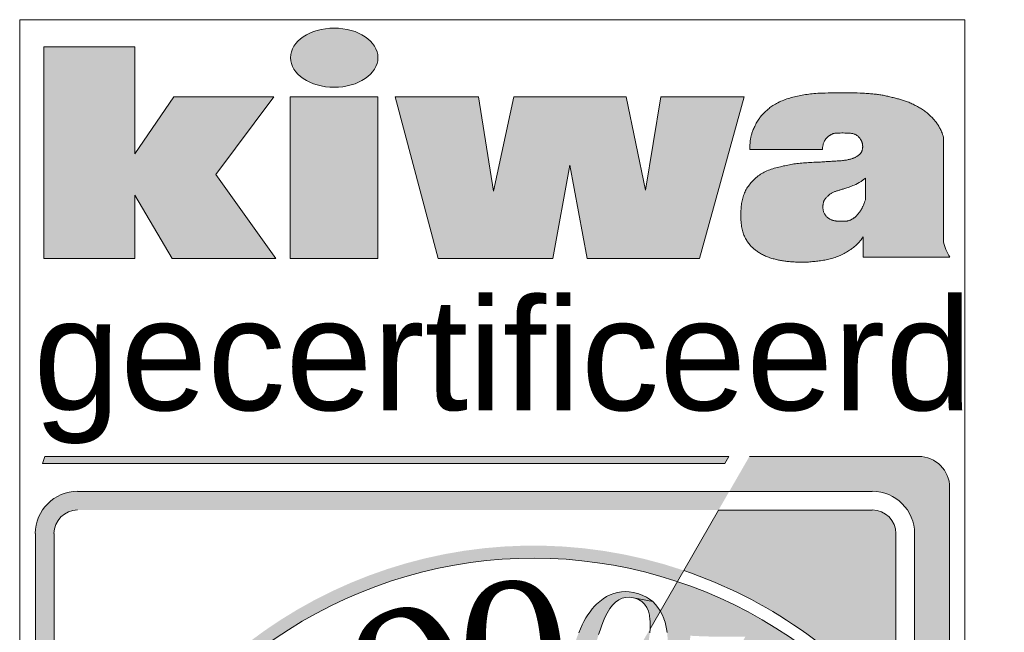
# Model space of a CAD drawing. Header units: millimetres. Extents: x -13501 to 278776, y 0 to 252300.
# Tile 107 of 132: x 262064 to 263678, y 87021 to 88025. Entities that reach past the tile are written whole.
import ezdxf
from ezdxf.enums import TextEntityAlignment as Align

# ---------------------------------------------------------------- set-up
doc = ezdxf.new("R2010")
doc.units = ezdxf.units.MM
doc.header["$LTSCALE"] = 100
doc.layers.get('0').update_dxf_attribs({"linetype": 'CONTINUOUS'})
doc.layers.add('Hulplijnen', color=7, linetype='CONTINUOUS', plot=False)
doc.layers.add('SCHERMER_ONDERHOEK', color=7, linetype='CONTINUOUS')
doc.layers.add('WT-tekst', color=7, linetype='CONTINUOUS')
doc.styles.add('B-01', font='GOTHICI.TTF')
doc.styles.add('cg omega', font='GOTHICI.TTF', dxfattribs={"width": 1.32})
doc.styles.add('CG OMEGA BOLD', font='GOTHICBI.TTF', dxfattribs={"width": 1.32})
doc.styles.add('KW', font='dutch.ttf')
doc.styles.add('SANSSERIF', font='sanss___.ttf')

# ---------------------------------------------------------------- blocks, each defined once
blk = doc.blocks.new('iso')
at = {"lineweight": 5}
h = blk.add_hatch(color=256, dxfattribs=at)
h.paths.add_polyline_path([(4.165, 23.666), (2.528, 23.666), (1.889, 22.727), (1.889, 24.481), (0.398, 24.481), (0.398, 21.011), (1.889, 21.011), (1.889, 22.052), (2.498, 21.011), (4.201, 21.011), (3.217, 22.388)])
h.paths.add_polyline_path([(5.873, 23.666), (4.437, 23.666), (4.437, 21.011), (5.873, 21.011)])
edge = h.paths.add_edge_path()
edge.add_ellipse((5.156, 24.305), major_axis=(-0.717, 0), ratio=0.676668, start_angle=0, end_angle=360)
h.paths.add_polyline_path([(7.521, 23.666), (6.157, 23.666), (6.863, 21.011), (8.741, 21.011), (9.019, 22.546), (9.304, 21.011), (11.148, 21.011), (11.88, 23.666), (10.512, 23.666), (10.262, 22.135), (9.944, 23.666), (8.101, 23.666), (7.77, 22.118)])
h.paths.add_polyline_path([(15.147, 22.995), (15.139, 23.023), (15.13, 23.048), (15.122, 23.071), (15.114, 23.091), (15.106, 23.11), (15.098, 23.127), (15.091, 23.143), (15.083, 23.158), (15.075, 23.172), (15.067, 23.185), (15.059, 23.198), (15.051, 23.21), (15.042, 23.222), (15.034, 23.234), (15.025, 23.246), (15.016, 23.257), (15.006, 23.269), (14.996, 23.281), (14.986, 23.293), (14.976, 23.305), (14.965, 23.317), (14.953, 23.329), (14.941, 23.341), (14.929, 23.353), (14.916, 23.365), (14.903, 23.376), (14.89, 23.388), (14.876, 23.399), (14.862, 23.411), (14.847, 23.422), (14.832, 23.433), (14.817, 23.444), (14.801, 23.454), (14.785, 23.465), (14.768, 23.475), (14.752, 23.485), (14.735, 23.495), (14.718, 23.505), (14.7, 23.515), (14.683, 23.524), (14.665, 23.533), (14.647, 23.542), (14.629, 23.551), (14.611, 23.559), (14.593, 23.567), (14.575, 23.575), (14.557, 23.582), (14.54, 23.588), (14.523, 23.594), (14.507, 23.6), (14.49, 23.605), (14.474, 23.61), (14.458, 23.615), (14.442, 23.62), (14.425, 23.624), (14.409, 23.628), (14.392, 23.633), (14.375, 23.637), (14.358, 23.642), (14.34, 23.646), (14.322, 23.651), (14.304, 23.655), (14.286, 23.66), (14.268, 23.664), (14.25, 23.669), (14.232, 23.673), (14.213, 23.677), (14.195, 23.682), (14.176, 23.686), (14.158, 23.689), (14.139, 23.693), (14.12, 23.696), (14.102, 23.698), (14.083, 23.701), (14.064, 23.703), (14.045, 23.705), (14.026, 23.707), (14.007, 23.709), (13.987, 23.711), (13.968, 23.713), (13.948, 23.714), (13.928, 23.716), (13.905, 23.718), (13.88, 23.72), (13.851, 23.722), (13.817, 23.724), (13.779, 23.725), (13.733, 23.727), (13.681, 23.727), (13.624, 23.728), (13.563, 23.729), (13.499, 23.729), (13.435, 23.729), (13.372, 23.728), (13.312, 23.728), (13.256, 23.727), (13.206, 23.726), (13.161, 23.725), (13.121, 23.723), (13.084, 23.721), (13.051, 23.719), (13.021, 23.717), (12.992, 23.714), (12.964, 23.711), (12.937, 23.708), (12.91, 23.704), (12.883, 23.7), (12.856, 23.695), (12.83, 23.691), (12.804, 23.686), (12.778, 23.681), (12.753, 23.676), (12.727, 23.67), (12.702, 23.664), (12.676, 23.658), (12.651, 23.652), (12.626, 23.644), (12.601, 23.637), (12.576, 23.629), (12.551, 23.62), (12.527, 23.611), (12.502, 23.6), (12.478, 23.59), (12.455, 23.579), (12.432, 23.567), (12.41, 23.556), (12.389, 23.544), (12.369, 23.532), (12.35, 23.52), (12.333, 23.509), (12.316, 23.497), (12.301, 23.486), (12.287, 23.474), (12.273, 23.463), (12.26, 23.452), (12.248, 23.441), (12.235, 23.431), (12.224, 23.42), (12.212, 23.409), (12.201, 23.398), (12.19, 23.387), (12.18, 23.375), (12.169, 23.363), (12.158, 23.351), (12.148, 23.338), (12.137, 23.324), (12.127, 23.31), (12.117, 23.295), (12.107, 23.28), (12.097, 23.264), (12.087, 23.247), (12.077, 23.231), (12.068, 23.213), (12.059, 23.196), (12.051, 23.178), (12.043, 23.161), (12.035, 23.144), (12.028, 23.127), (12.021, 23.111), (12.015, 23.096), (12.01, 23.082), (12.005, 23.068), (12.001, 23.055), (11.997, 23.043), (11.994, 23.031), (11.991, 23.019), (11.988, 23.007), (11.985, 22.994), (11.983, 22.981), (11.98, 22.966), (11.978, 22.949), (11.976, 22.929), (11.974, 22.905), (11.973, 22.877), (11.972, 22.843), (11.972, 22.802), (13.16, 22.802), (13.164, 22.832), (13.167, 22.856), (13.173, 22.885), (13.181, 22.912), (13.189, 22.929), (13.2, 22.949), (13.214, 22.97), (13.23, 22.988), (13.246, 23.004), (13.263, 23.018), (13.281, 23.031), (13.3, 23.043), (13.32, 23.054), (13.339, 23.061), (13.358, 23.065), (13.382, 23.068), (13.408, 23.069), (13.428, 23.07), (13.452, 23.07), (13.477, 23.071), (13.503, 23.071), (13.529, 23.07), (13.554, 23.07), (13.579, 23.069), (13.6, 23.068), (13.629, 23.066), (13.656, 23.061), (13.681, 23.055), (13.705, 23.044), (13.726, 23.031), (13.745, 23.017), (13.762, 23.001), (13.776, 22.984), (13.787, 22.966), (13.798, 22.948), (13.807, 22.928), (13.814, 22.909), (13.818, 22.889), (13.82, 22.868), (13.821, 22.847), (13.82, 22.825), (13.816, 22.804), (13.811, 22.783), (13.802, 22.763), (13.792, 22.745), (13.779, 22.728), (13.762, 22.712), (13.74, 22.695), (13.719, 22.681), (13.7, 22.671), (13.682, 22.663), (13.662, 22.655), (13.641, 22.648), (13.618, 22.642), (13.592, 22.635), (13.563, 22.629), (13.532, 22.624), (13.497, 22.619), (13.468, 22.617), (13.448, 22.615), (13.427, 22.614), (13.405, 22.612), (13.383, 22.611), (13.361, 22.61), (13.338, 22.609), (13.316, 22.608), (13.293, 22.606), (13.271, 22.605), (13.248, 22.603), (13.225, 22.602), (13.202, 22.6), (13.178, 22.598), (13.153, 22.597), (13.128, 22.595), (13.101, 22.594), (13.074, 22.592), (13.046, 22.591), (13.018, 22.59), (12.989, 22.588), (12.96, 22.587), (12.932, 22.585), (12.903, 22.583), (12.876, 22.582), (12.848, 22.58), (12.822, 22.577), (12.795, 22.575), (12.769, 22.572), (12.744, 22.569), (12.718, 22.566), (12.693, 22.563), (12.669, 22.559), (12.644, 22.555), (12.619, 22.55), (12.595, 22.545), (12.571, 22.54), (12.546, 22.535), (12.521, 22.53), (12.497, 22.524), (12.472, 22.518), (12.446, 22.512), (12.421, 22.506), (12.396, 22.499), (12.371, 22.492), (12.347, 22.485), (12.322, 22.477), (12.298, 22.469), (12.275, 22.46), (12.252, 22.451), (12.23, 22.441), (12.208, 22.431), (12.187, 22.42), (12.166, 22.408), (12.146, 22.396), (12.127, 22.382), (12.107, 22.368), (12.089, 22.353), (12.071, 22.337), (12.053, 22.321), (12.036, 22.304), (12.02, 22.287), (12.004, 22.27), (11.989, 22.252), (11.974, 22.235), (11.961, 22.218), (11.948, 22.201), (11.935, 22.183), (11.924, 22.165), (11.913, 22.147), (11.902, 22.128), (11.893, 22.109), (11.884, 22.089), (11.876, 22.068), (11.868, 22.047), (11.861, 22.025), (11.855, 22.004), (11.85, 21.981), (11.845, 21.959), (11.84, 21.937), (11.836, 21.914), (11.833, 21.891), (11.83, 21.869), (11.828, 21.845), (11.826, 21.822), (11.824, 21.798), (11.823, 21.773), (11.823, 21.748), (11.823, 21.722), (11.823, 21.695), (11.824, 21.668), (11.825, 21.641), (11.827, 21.614), (11.829, 21.588), (11.832, 21.563), (11.836, 21.539), (11.839, 21.516), (11.844, 21.494), (11.849, 21.473), (11.854, 21.453), (11.861, 21.434), (11.867, 21.415), (11.875, 21.397), (11.882, 21.379), (11.891, 21.361), (11.9, 21.344), (11.909, 21.327), (11.919, 21.311), (11.929, 21.295), (11.939, 21.28), (11.949, 21.265), (11.959, 21.252), (11.969, 21.239), (11.979, 21.228), (11.989, 21.217), (11.999, 21.207), (12.009, 21.197), (12.02, 21.187), (12.031, 21.178), (12.042, 21.169), (12.053, 21.159), (12.065, 21.15), (12.078, 21.141), (12.091, 21.132), (12.104, 21.122), (12.118, 21.113), (12.132, 21.104), (12.147, 21.095), (12.162, 21.087), (12.177, 21.078), (12.193, 21.07), (12.21, 21.062), (12.226, 21.054), (12.243, 21.047), (12.261, 21.039), (12.278, 21.033), (12.296, 21.027), (12.314, 21.021), (12.333, 21.015), (12.351, 21.01), (12.369, 21.006), (12.387, 21.001), (12.405, 20.997), (12.423, 20.993), (12.44, 20.989), (12.457, 20.986), (12.474, 20.983), (12.49, 20.979), (12.507, 20.977), (12.524, 20.974), (12.542, 20.971), (12.56, 20.969), (12.578, 20.967), (12.597, 20.964), (12.617, 20.963), (12.636, 20.961), (12.657, 20.959), (12.677, 20.958), (12.698, 20.957), (12.718, 20.955), (12.739, 20.955), (12.76, 20.954), (12.782, 20.953), (12.803, 20.953), (12.824, 20.953), (12.845, 20.953), (12.867, 20.954), (12.888, 20.954), (12.91, 20.955), (12.932, 20.956), (12.954, 20.958), (12.975, 20.96), (12.997, 20.962), (13.02, 20.964), (13.042, 20.966), (13.064, 20.969), (13.087, 20.972), (13.109, 20.975), (13.132, 20.978), (13.155, 20.981), (13.177, 20.985), (13.2, 20.989), (13.222, 20.993), (13.244, 20.998), (13.265, 21.002), (13.287, 21.008), (13.308, 21.013), (13.329, 21.019), (13.35, 21.025), (13.37, 21.032), (13.391, 21.04), (13.412, 21.048), (13.433, 21.056), (13.453, 21.065), (13.474, 21.074), (13.495, 21.084), (13.515, 21.094), (13.534, 21.104), (13.554, 21.115), (13.572, 21.126), (13.59, 21.137), (13.607, 21.148), (13.624, 21.159), (13.64, 21.171), (13.656, 21.183), (13.671, 21.195), (13.687, 21.208), (13.702, 21.221), (13.717, 21.235), (13.733, 21.25), (13.748, 21.265), (13.764, 21.282), (13.78, 21.301), (13.797, 21.322), (13.814, 21.345), (13.831, 21.371), (13.831, 21.035), (15.251, 21.035), (15.233, 21.063), (15.217, 21.094), (15.201, 21.127), (15.187, 21.161), (15.175, 21.196), (15.164, 21.229), (15.154, 21.26), (15.147, 21.288)])
h.paths.add_polyline_path([(13.445, 22.136), (13.458, 22.139), (13.471, 22.143), (13.485, 22.148), (13.499, 22.152), (13.514, 22.157), (13.529, 22.162), (13.546, 22.167), (13.563, 22.173), (13.581, 22.179), (13.599, 22.185), (13.619, 22.193), (13.639, 22.2), (13.661, 22.209), (13.684, 22.218), (13.708, 22.229), (13.734, 22.243), (13.763, 22.259), (13.794, 22.278), (13.828, 22.301), (13.865, 22.329), (13.865, 21.975), (13.857, 21.953), (13.847, 21.926), (13.836, 21.896), (13.826, 21.873), (13.817, 21.853), (13.806, 21.831), (13.794, 21.808), (13.78, 21.787), (13.765, 21.766), (13.749, 21.746), (13.732, 21.727), (13.715, 21.709), (13.698, 21.692), (13.679, 21.677), (13.658, 21.664), (13.635, 21.651), (13.61, 21.64), (13.584, 21.631), (13.56, 21.627), (13.54, 21.625), (13.519, 21.624), (13.498, 21.623), (13.475, 21.624), (13.454, 21.624), (13.433, 21.625), (13.413, 21.626), (13.392, 21.628), (13.373, 21.63), (13.35, 21.634), (13.322, 21.641), (13.294, 21.653), (13.272, 21.665), (13.255, 21.676), (13.236, 21.692), (13.215, 21.713), (13.201, 21.734), (13.191, 21.753), (13.182, 21.773), (13.176, 21.793), (13.171, 21.815), (13.169, 21.837), (13.169, 21.859), (13.17, 21.88), (13.172, 21.901), (13.175, 21.92), (13.18, 21.942), (13.19, 21.966), (13.202, 21.986), (13.215, 22.001), (13.229, 22.016), (13.245, 22.032), (13.261, 22.048), (13.279, 22.063), (13.297, 22.076), (13.316, 22.088), (13.337, 22.099), (13.358, 22.107), (13.38, 22.115), (13.403, 22.122), (13.425, 22.129)], flags=16)
for points in [[(11.627, 17.769), (0.41, 17.769), (0.374, 17.656), (11.559, 17.656)], [(14.673, 16.504), (14.673, 13.082, -0.03613), (15.247, 12.136), (15.247, 17.259, 0.414214), (14.737, 17.769), (11.964, 17.769), (11.634, 17.197), (13.979, 17.197, -0.414214)], [(0.95, 17.197, 0.414214), (0.257, 16.504), (0.257, 3.462, 0.414214), (0.95, 2.769), (3.314, 2.769), (3.374, 2.872, -0.009813), (3.151, 3.075), (0.95, 3.075, -0.414214), (0.563, 3.462), (0.563, 16.504, -0.414214), (0.95, 16.891), (11.458, 16.891), (11.634, 17.197)], [(11.458, 16.891), (10.886, 15.901, -0.140923), (14.367, 13.483), (14.367, 16.504, 0.414214), (13.979, 16.891)], [(3.374, 2.872), (3.478, 3.052, -0.816427), (10.782, 15.72), (10.886, 15.901, 0.820962)], [(10.088, 13.79), (10.109, 13.864), (10.132, 13.942), (10.154, 14.025), (10.177, 14.112), (10.2, 14.205), (10.223, 14.303), (10.245, 14.395), (10.265, 14.487), (10.283, 14.575), (10.299, 14.658), (10.312, 14.737), (10.322, 14.81), (10.33, 14.879), (10.335, 14.943), (10.335, 14.944), (9.374, 13.277), (9.376, 13.274), (9.424, 13.237), (9.481, 13.209), (9.535, 13.192), (9.603, 13.183), (9.666, 13.184), (9.725, 13.197), (9.781, 13.223), (9.832, 13.26), (9.88, 13.309), (9.911, 13.351), (9.929, 13.381), (9.948, 13.415), (9.967, 13.454), (9.986, 13.497), (10.006, 13.546), (10.025, 13.6), (10.046, 13.658), (10.067, 13.722)]]:
    blk.add_hatch(color=256, dxfattribs=at).paths.add_polyline_path(points)
h = blk.add_hatch(color=256, dxfattribs=at)
h.paths.add_polyline_path([(10.782, 15.72), (10.503, 15.236), (10.533, 15.18), (10.571, 15.092), (10.602, 14.969), (10.619, 14.855), (10.625, 14.726), (10.62, 14.582), (10.607, 14.471), (10.596, 14.395), (10.582, 14.315), (10.562, 14.223), (10.538, 14.123), (10.517, 14.043), (10.494, 13.965), (10.47, 13.891), (10.434, 13.788), (10.392, 13.687), (10.364, 13.626), (10.335, 13.569), (10.291, 13.489), (10.224, 13.389), (10.155, 13.308), (10.072, 13.228), (9.962, 13.154), (9.841, 13.105), (9.715, 13.084), (9.585, 13.089), (9.505, 13.106), (9.403, 13.133), (9.318, 13.175), (9.071, 12.753, -0.097995), (10.589, 12.196), (13.651, 13.966, 0.114133)])
h.paths.add_polyline_path([(10.866, 13.075), (10.817, 12.989), (10.783, 12.915), (10.762, 12.853), (10.754, 12.804), (10.757, 12.774), (10.777, 12.735), (10.814, 12.693), (10.869, 12.647), (10.942, 12.598), (10.976, 12.577), (11.036, 12.541), (10.999, 12.478), (9.998, 13.073), (10.035, 13.136), (10.072, 13.114), (10.156, 13.067), (10.229, 13.032), (10.293, 13.009), (10.345, 12.998), (10.387, 12.999), (10.427, 13.015), (10.47, 13.049), (10.516, 13.1), (10.565, 13.166), (10.604, 13.23), (11.366, 14.513), (11.409, 14.591), (11.428, 14.641), (11.429, 14.645), (11.401, 14.698), (11.336, 14.722), (11.272, 14.734), (11.238, 14.739), (10.991, 14.752), (10.994, 14.831), (11.057, 14.827), (11.123, 14.824), (11.191, 14.822), (11.262, 14.819), (11.335, 14.817), (11.4, 14.817), (11.463, 14.815), (11.529, 14.814), (11.596, 14.814), (11.666, 14.814), (11.737, 14.814), (11.81, 14.814), (11.898, 14.814)], flags=16)
h = blk.add_hatch(color=256, dxfattribs=at)
h.paths.add_polyline_path([(10.465, 15.295), (10.424, 15.344), (10.378, 15.389), (10.061, 15.451), (10.083, 15.445), (10.146, 15.422), (10.2, 15.389), (10.244, 15.347), (10.281, 15.296), (10.307, 15.236), (10.326, 15.167), (10.328, 15.153), (10.333, 15.108), (10.337, 15.058), (10.337, 15.003), (10.335, 14.944), (10.503, 15.236), (10.501, 15.24)])
h.paths.add_polyline_path([(10.152, 15.516), (10.083, 15.535), (10.061, 15.54), (9.994, 15.55), (9.928, 15.554), (9.864, 15.551), (9.801, 15.541), (9.74, 15.525), (9.68, 15.502), (9.622, 15.473), (9.566, 15.437), (9.511, 15.394), (9.457, 15.346), (9.426, 15.314), (9.388, 15.271), (9.352, 15.224), (9.317, 15.174), (9.283, 15.122), (9.251, 15.065), (9.221, 15.007), (9.192, 14.945), (9.165, 14.88), (9.139, 14.811), (9.115, 14.74), (9.092, 14.666), (9.07, 14.588), (9.05, 14.507), (9.047, 14.492), (9.029, 14.408), (9.014, 14.327), (9.001, 14.248), (8.99, 14.172), (8.982, 14.098), (8.977, 14.027), (8.974, 13.958), (8.974, 13.892), (8.977, 13.828), (8.982, 13.767), (8.989, 13.708), (8.999, 13.651), (9.011, 13.597), (9.027, 13.546), (9.033, 13.525), (9.059, 13.46), (9.09, 13.4), (9.126, 13.346), (9.165, 13.296), (9.21, 13.252), (9.345, 13.227), (9.374, 13.277), (9.336, 13.32), (9.304, 13.374), (9.281, 13.439), (9.266, 13.511), (9.264, 13.528), (9.26, 13.572), (9.258, 13.619), (9.259, 13.671), (9.261, 13.727), (9.266, 13.788), (9.272, 13.853), (9.282, 13.922), (9.292, 13.996), (9.305, 14.073), (9.321, 14.155), (9.338, 14.242), (9.357, 14.333), (9.379, 14.428), (9.381, 14.437), (9.403, 14.529), (9.425, 14.616), (9.447, 14.7), (9.47, 14.778), (9.492, 14.852), (9.515, 14.921), (9.538, 14.986), (9.561, 15.046), (9.584, 15.101), (9.607, 15.152), (9.631, 15.198), (9.654, 15.24), (9.678, 15.277), (9.72, 15.333), (9.769, 15.381), (9.821, 15.419), (9.876, 15.445), (9.934, 15.458), (9.996, 15.461), (10.061, 15.451), (10.378, 15.389), (10.328, 15.429), (10.274, 15.463), (10.215, 15.492)])
h.paths.add_polyline_path([(9.345, 13.227), (9.21, 13.252), (9.26, 13.212), (9.314, 13.178), (9.316, 13.177)])
for p, q in [((15.147, 21.288), (15.147, 22.995)), ((11.972, 22.802), (13.16, 22.802)), ((13.865, 21.975), (13.865, 22.329)), ((13.831, 21.371), (13.831, 21.035)), ((13.831, 21.035), (15.251, 21.035)), ((14.737, 17.769), (11.964, 17.769)), ((0.95, 17.197), (13.979, 17.197)), ((15.247, 2.704), (15.247, 17.259)), ((11.458, 16.891), (10.886, 15.901)), ((11.458, 16.891), (13.979, 16.891)), ((0.257, 3.462), (0.257, 16.504)), ((0.563, 3.462), (0.563, 16.504)), ((14.367, 16.504), (14.367, 13.483)), ((14.673, 16.504), (14.673, 13.082)), ((10.335, 14.943), (10.886, 15.901))]:
    blk.add_line(p, q, dxfattribs=at)
for points in [[(0.398, 24.481), (1.889, 24.481), (1.889, 22.727), (2.528, 23.666), (4.165, 23.666), (3.217, 22.388), (4.201, 21.011), (2.498, 21.011), (1.889, 22.052), (1.889, 21.011), (0.398, 21.011)], [(4.437, 23.666), (5.873, 23.666), (5.873, 21.011), (4.437, 21.011)], [(6.157, 23.666), (7.521, 23.666), (7.77, 22.118), (8.101, 23.666), (9.944, 23.666), (10.262, 22.135), (10.512, 23.666), (11.88, 23.666), (11.148, 21.011), (9.304, 21.011), (9.019, 22.546), (8.741, 21.011), (6.863, 21.011)], [(0.41, 17.769), (11.627, 17.769), (11.559, 17.656), (0.374, 17.656)]]:
    blk.add_lwpolyline(points, close=True, dxfattribs=at)
for points in [[(15.147, 22.995), (15.139, 23.023), (15.13, 23.048), (15.122, 23.071), (15.114, 23.091), (15.106, 23.11), (15.098, 23.127), (15.091, 23.143), (15.083, 23.158), (15.075, 23.172), (15.067, 23.185), (15.059, 23.198), (15.051, 23.21), (15.042, 23.222), (15.034, 23.234), (15.025, 23.246), (15.016, 23.257), (15.006, 23.269), (14.996, 23.281), (14.986, 23.293), (14.976, 23.305), (14.965, 23.317), (14.953, 23.329), (14.941, 23.341), (14.929, 23.353), (14.916, 23.365), (14.903, 23.376), (14.89, 23.388), (14.876, 23.399), (14.862, 23.411), (14.847, 23.422), (14.832, 23.433), (14.817, 23.444), (14.801, 23.454), (14.785, 23.465), (14.768, 23.475), (14.752, 23.485), (14.735, 23.495), (14.718, 23.505), (14.7, 23.515), (14.683, 23.524), (14.665, 23.533), (14.647, 23.542), (14.629, 23.551), (14.611, 23.559), (14.593, 23.567), (14.575, 23.575), (14.557, 23.582), (14.54, 23.588), (14.523, 23.594), (14.507, 23.6), (14.49, 23.605), (14.474, 23.61), (14.458, 23.615), (14.442, 23.62), (14.425, 23.624), (14.409, 23.628), (14.392, 23.633), (14.375, 23.637), (14.358, 23.642), (14.34, 23.646), (14.322, 23.651), (14.304, 23.655), (14.286, 23.66), (14.268, 23.664), (14.25, 23.669), (14.232, 23.673), (14.213, 23.677), (14.195, 23.682), (14.176, 23.686), (14.158, 23.689), (14.139, 23.693), (14.12, 23.696), (14.102, 23.698), (14.083, 23.701), (14.064, 23.703), (14.045, 23.705), (14.026, 23.707), (14.007, 23.709), (13.987, 23.711), (13.968, 23.713), (13.948, 23.714), (13.928, 23.716), (13.905, 23.718), (13.88, 23.72), (13.851, 23.722), (13.817, 23.724), (13.779, 23.725), (13.733, 23.727), (13.681, 23.727), (13.624, 23.728), (13.563, 23.729), (13.499, 23.729), (13.435, 23.729), (13.372, 23.728), (13.312, 23.728), (13.256, 23.727), (13.206, 23.726), (13.161, 23.725), (13.121, 23.723), (13.084, 23.721), (13.051, 23.719), (13.021, 23.717), (12.992, 23.714), (12.964, 23.711), (12.937, 23.708), (12.91, 23.704), (12.883, 23.7), (12.856, 23.695), (12.83, 23.691), (12.804, 23.686), (12.778, 23.681), (12.753, 23.676), (12.727, 23.67), (12.702, 23.664), (12.676, 23.658), (12.651, 23.652), (12.626, 23.644), (12.601, 23.637), (12.576, 23.629), (12.551, 23.62), (12.527, 23.611), (12.502, 23.6), (12.478, 23.59), (12.455, 23.579), (12.432, 23.567), (12.41, 23.556), (12.389, 23.544), (12.369, 23.532), (12.35, 23.52), (12.333, 23.509), (12.316, 23.497), (12.301, 23.486), (12.287, 23.474), (12.273, 23.463), (12.26, 23.452), (12.248, 23.441), (12.235, 23.431), (12.224, 23.42), (12.212, 23.409), (12.201, 23.398), (12.19, 23.387), (12.18, 23.375), (12.169, 23.363), (12.158, 23.351), (12.148, 23.338), (12.137, 23.324), (12.127, 23.31), (12.117, 23.295), (12.107, 23.28), (12.097, 23.264), (12.087, 23.247), (12.077, 23.231), (12.068, 23.213), (12.059, 23.196), (12.051, 23.178), (12.043, 23.161), (12.035, 23.144), (12.028, 23.127), (12.021, 23.111), (12.015, 23.096), (12.01, 23.082), (12.005, 23.068), (12.001, 23.055), (11.997, 23.043), (11.994, 23.031), (11.991, 23.019), (11.988, 23.007), (11.985, 22.994), (11.983, 22.981), (11.98, 22.966), (11.978, 22.949), (11.976, 22.929), (11.974, 22.905), (11.973, 22.877), (11.972, 22.843), (11.972, 22.802)], [(13.16, 22.802), (13.164, 22.832), (13.167, 22.856), (13.171, 22.876), (13.175, 22.893), (13.179, 22.906), (13.183, 22.917), (13.187, 22.926), (13.191, 22.934), (13.196, 22.942), (13.2, 22.949), (13.205, 22.956), (13.21, 22.963), (13.214, 22.97), (13.219, 22.976), (13.225, 22.982), (13.23, 22.988), (13.235, 22.993), (13.24, 22.999), (13.246, 23.004), (13.251, 23.009), (13.257, 23.014), (13.263, 23.018), (13.269, 23.023), (13.275, 23.027), (13.281, 23.031), (13.287, 23.035), (13.294, 23.039), (13.3, 23.043), (13.307, 23.047), (13.313, 23.05), (13.319, 23.053), (13.326, 23.056), (13.332, 23.058), (13.338, 23.061), (13.345, 23.063), (13.354, 23.064), (13.364, 23.066), (13.376, 23.067), (13.39, 23.068), (13.408, 23.069), (13.428, 23.07), (13.452, 23.07), (13.477, 23.071), (13.503, 23.071), (13.529, 23.07), (13.554, 23.07), (13.579, 23.069), (13.6, 23.068), (13.62, 23.066), (13.636, 23.064), (13.65, 23.062), (13.662, 23.06), (13.672, 23.057), (13.682, 23.054), (13.69, 23.051), (13.698, 23.047), (13.705, 23.044), (13.712, 23.04), (13.719, 23.035), (13.726, 23.031), (13.732, 23.027), (13.739, 23.022), (13.744, 23.017), (13.75, 23.013), (13.755, 23.008), (13.759, 23.003), (13.764, 22.998), (13.768, 22.993), (13.772, 22.988), (13.776, 22.983), (13.78, 22.978), (13.783, 22.972), (13.787, 22.966), (13.791, 22.96), (13.794, 22.954), (13.798, 22.948), (13.801, 22.942), (13.804, 22.935), (13.807, 22.929), (13.809, 22.922), (13.812, 22.916), (13.813, 22.909), (13.815, 22.902), (13.817, 22.896), (13.818, 22.889), (13.819, 22.882), (13.819, 22.875), (13.82, 22.868), (13.82, 22.861), (13.821, 22.854), (13.821, 22.847), (13.821, 22.84), (13.82, 22.833), (13.82, 22.825), (13.819, 22.818), (13.818, 22.811), (13.816, 22.804), (13.814, 22.797), (13.813, 22.79), (13.81, 22.783), (13.808, 22.776), (13.805, 22.77), (13.802, 22.763), (13.799, 22.757), (13.795, 22.751), (13.792, 22.745), (13.788, 22.74), (13.783, 22.734), (13.779, 22.728), (13.773, 22.723), (13.768, 22.717), (13.761, 22.712), (13.755, 22.706), (13.747, 22.7), (13.74, 22.695), (13.731, 22.689), (13.723, 22.684), (13.714, 22.679), (13.705, 22.674), (13.696, 22.669), (13.686, 22.665), (13.677, 22.661), (13.667, 22.657), (13.657, 22.653), (13.646, 22.65), (13.635, 22.647), (13.624, 22.643), (13.611, 22.64), (13.599, 22.637), (13.585, 22.634), (13.571, 22.631), (13.556, 22.628), (13.54, 22.625), (13.524, 22.623), (13.506, 22.62), (13.488, 22.618), (13.468, 22.617), (13.448, 22.615), (13.427, 22.614), (13.405, 22.612), (13.383, 22.611), (13.361, 22.61), (13.338, 22.609), (13.316, 22.608), (13.293, 22.606), (13.271, 22.605), (13.248, 22.603), (13.225, 22.602), (13.202, 22.6), (13.178, 22.598), (13.153, 22.597), (13.128, 22.595), (13.101, 22.594), (13.074, 22.592), (13.046, 22.591), (13.018, 22.59), (12.989, 22.588), (12.96, 22.587), (12.932, 22.585), (12.903, 22.583), (12.876, 22.582), (12.848, 22.58), (12.822, 22.577), (12.795, 22.575), (12.769, 22.572), (12.744, 22.569), (12.718, 22.566), (12.693, 22.563), (12.669, 22.559), (12.644, 22.555), (12.619, 22.55), (12.595, 22.545), (12.571, 22.54), (12.546, 22.535), (12.521, 22.53), (12.497, 22.524), (12.472, 22.518), (12.446, 22.512), (12.421, 22.506), (12.396, 22.499), (12.371, 22.492), (12.347, 22.485), (12.322, 22.477), (12.298, 22.469), (12.275, 22.46), (12.252, 22.451), (12.23, 22.441), (12.208, 22.431), (12.187, 22.42), (12.166, 22.408), (12.146, 22.396), (12.127, 22.382), (12.107, 22.368), (12.089, 22.353), (12.071, 22.337), (12.053, 22.321), (12.036, 22.304), (12.02, 22.287), (12.004, 22.27), (11.989, 22.252), (11.974, 22.235), (11.961, 22.218), (11.948, 22.201), (11.935, 22.183), (11.924, 22.165), (11.913, 22.147), (11.902, 22.128), (11.893, 22.109), (11.884, 22.089), (11.876, 22.068), (11.868, 22.047), (11.861, 22.025), (11.855, 22.004), (11.85, 21.981), (11.845, 21.959), (11.84, 21.937), (11.836, 21.914), (11.833, 21.891), (11.83, 21.869), (11.828, 21.845), (11.826, 21.822), (11.824, 21.798), (11.823, 21.773), (11.823, 21.748), (11.823, 21.722), (11.823, 21.695), (11.824, 21.668), (11.825, 21.641), (11.827, 21.614), (11.829, 21.588), (11.832, 21.563), (11.836, 21.539), (11.839, 21.516), (11.844, 21.494), (11.849, 21.473), (11.854, 21.453), (11.861, 21.434), (11.867, 21.415), (11.875, 21.397), (11.882, 21.379), (11.891, 21.361), (11.9, 21.344), (11.909, 21.327), (11.919, 21.311), (11.929, 21.295), (11.939, 21.28), (11.949, 21.265), (11.959, 21.252), (11.969, 21.239), (11.979, 21.228), (11.989, 21.217), (11.999, 21.207), (12.009, 21.197), (12.02, 21.187), (12.031, 21.178), (12.042, 21.169), (12.053, 21.159), (12.065, 21.15), (12.078, 21.141), (12.091, 21.132), (12.104, 21.122), (12.118, 21.113), (12.132, 21.104), (12.147, 21.095), (12.162, 21.087), (12.177, 21.078), (12.193, 21.07), (12.21, 21.062), (12.226, 21.054), (12.243, 21.047), (12.261, 21.039), (12.278, 21.033), (12.296, 21.027), (12.314, 21.021), (12.333, 21.015), (12.351, 21.01), (12.369, 21.006), (12.387, 21.001), (12.405, 20.997), (12.423, 20.993), (12.44, 20.989), (12.457, 20.986), (12.474, 20.983), (12.49, 20.979), (12.507, 20.977), (12.524, 20.974), (12.542, 20.971), (12.56, 20.969), (12.578, 20.967), (12.597, 20.964), (12.617, 20.963), (12.636, 20.961), (12.657, 20.959), (12.677, 20.958), (12.698, 20.957), (12.718, 20.955), (12.739, 20.955), (12.76, 20.954), (12.782, 20.953), (12.803, 20.953), (12.824, 20.953), (12.845, 20.953), (12.867, 20.954), (12.888, 20.954), (12.91, 20.955), (12.932, 20.956), (12.954, 20.958), (12.975, 20.96), (12.997, 20.962), (13.02, 20.964), (13.042, 20.966), (13.064, 20.969), (13.087, 20.972), (13.109, 20.975), (13.132, 20.978), (13.155, 20.981), (13.177, 20.985), (13.2, 20.989), (13.222, 20.993), (13.244, 20.998), (13.265, 21.002), (13.287, 21.008), (13.308, 21.013), (13.329, 21.019), (13.35, 21.025), (13.37, 21.032), (13.391, 21.04), (13.412, 21.048), (13.433, 21.056), (13.453, 21.065), (13.474, 21.074), (13.495, 21.084), (13.515, 21.094), (13.534, 21.104), (13.554, 21.115), (13.572, 21.126), (13.59, 21.137), (13.607, 21.148), (13.624, 21.159), (13.64, 21.171), (13.656, 21.183), (13.671, 21.195), (13.687, 21.208), (13.702, 21.221), (13.717, 21.235), (13.733, 21.25), (13.748, 21.265), (13.764, 21.282), (13.78, 21.301), (13.797, 21.322), (13.814, 21.345), (13.831, 21.371)], [(13.865, 22.329), (13.828, 22.301), (13.794, 22.278), (13.763, 22.259), (13.734, 22.243), (13.708, 22.229), (13.684, 22.218), (13.661, 22.209), (13.639, 22.2), (13.619, 22.193), (13.599, 22.185), (13.581, 22.179), (13.563, 22.173), (13.546, 22.167), (13.529, 22.162), (13.514, 22.157), (13.499, 22.152), (13.485, 22.148), (13.471, 22.143), (13.458, 22.139), (13.445, 22.136), (13.433, 22.132), (13.421, 22.128), (13.41, 22.125), (13.398, 22.121), (13.387, 22.117), (13.375, 22.114), (13.364, 22.11), (13.353, 22.105), (13.343, 22.101), (13.332, 22.096), (13.322, 22.091), (13.312, 22.085), (13.302, 22.079), (13.292, 22.073), (13.283, 22.066), (13.274, 22.058), (13.265, 22.051), (13.257, 22.043), (13.248, 22.036), (13.24, 22.028), (13.233, 22.02), (13.225, 22.013), (13.218, 22.005), (13.212, 21.997), (13.206, 21.99), (13.2, 21.982), (13.195, 21.974), (13.19, 21.966), (13.186, 21.958), (13.183, 21.95), (13.18, 21.942), (13.178, 21.933), (13.176, 21.924), (13.174, 21.915), (13.172, 21.905), (13.171, 21.896), (13.17, 21.886), (13.169, 21.875), (13.169, 21.864), (13.169, 21.854), (13.169, 21.843), (13.17, 21.832), (13.171, 21.821), (13.172, 21.81), (13.175, 21.799), (13.177, 21.788), (13.181, 21.778), (13.184, 21.768), (13.189, 21.758), (13.193, 21.748), (13.198, 21.739), (13.204, 21.73), (13.209, 21.722), (13.216, 21.714), (13.222, 21.706), (13.229, 21.699), (13.236, 21.692), (13.244, 21.686), (13.251, 21.679), (13.26, 21.674), (13.268, 21.668), (13.277, 21.663), (13.285, 21.658), (13.294, 21.653), (13.304, 21.649), (13.313, 21.645), (13.322, 21.642), (13.332, 21.639), (13.341, 21.636), (13.35, 21.634), (13.36, 21.632), (13.369, 21.63), (13.379, 21.629), (13.388, 21.628), (13.398, 21.627), (13.408, 21.626), (13.418, 21.626), (13.428, 21.625), (13.438, 21.625), (13.449, 21.624), (13.46, 21.624), (13.47, 21.624), (13.481, 21.624), (13.492, 21.623), (13.502, 21.624), (13.513, 21.624), (13.523, 21.624), (13.534, 21.625), (13.544, 21.625), (13.555, 21.627), (13.564, 21.628), (13.574, 21.63), (13.584, 21.632), (13.593, 21.635), (13.602, 21.637), (13.611, 21.641), (13.619, 21.644), (13.627, 21.648), (13.635, 21.652), (13.643, 21.656), (13.65, 21.66), (13.658, 21.664), (13.665, 21.668), (13.672, 21.673), (13.678, 21.678), (13.685, 21.682), (13.691, 21.687), (13.698, 21.693), (13.704, 21.698), (13.71, 21.703), (13.716, 21.709), (13.721, 21.715), (13.727, 21.721), (13.733, 21.727), (13.738, 21.733), (13.744, 21.74), (13.749, 21.746), (13.754, 21.753), (13.76, 21.76), (13.765, 21.766), (13.77, 21.773), (13.775, 21.78), (13.78, 21.787), (13.784, 21.794), (13.789, 21.801), (13.793, 21.808), (13.798, 21.816), (13.802, 21.823), (13.806, 21.831), (13.811, 21.84), (13.815, 21.848), (13.819, 21.858), (13.824, 21.867), (13.828, 21.878), (13.833, 21.89), (13.839, 21.903), (13.844, 21.918), (13.851, 21.934), (13.857, 21.953), (13.865, 21.975)], [(15.251, 21.035), (15.233, 21.063), (15.217, 21.094), (15.201, 21.127), (15.187, 21.161), (15.175, 21.196), (15.164, 21.229), (15.154, 21.26), (15.147, 21.288)], [(9.492, 14.852), (9.515, 14.921), (9.538, 14.986), (9.561, 15.046), (9.584, 15.101), (9.607, 15.152), (9.631, 15.198), (9.654, 15.24), (9.678, 15.277), (9.72, 15.333), (9.769, 15.381), (9.821, 15.419), (9.876, 15.445), (9.934, 15.458), (9.996, 15.461), (10.061, 15.451), (10.378, 15.389), (10.328, 15.429), (10.274, 15.463), (10.215, 15.492), (10.152, 15.516), (10.083, 15.535), (10.061, 15.54), (9.994, 15.55), (9.928, 15.554), (9.864, 15.551), (9.801, 15.541), (9.74, 15.525), (9.68, 15.502), (9.622, 15.473), (9.566, 15.437), (9.511, 15.394), (9.457, 15.346), (9.426, 15.314), (9.388, 15.271), (9.352, 15.224), (9.317, 15.174), (9.283, 15.122), (9.251, 15.065), (9.221, 15.007), (9.192, 14.945), (9.165, 14.88)], [(10.615, 14.882), (10.606, 14.942), (10.595, 15), (10.58, 15.055), (10.563, 15.108), (10.561, 15.115), (10.533, 15.18), (10.501, 15.24), (10.465, 15.295), (10.424, 15.344), (10.378, 15.389), (10.061, 15.451), (10.083, 15.445), (10.146, 15.422), (10.2, 15.389), (10.244, 15.347), (10.281, 15.296), (10.307, 15.236), (10.326, 15.167), (10.328, 15.153), (10.333, 15.108), (10.337, 15.058), (10.337, 15.003), (10.335, 14.943), (10.33, 14.879)]]:
    blk.add_lwpolyline(points, dxfattribs=at)
for centre, radius, start, end in [((14.737, 17.259), 0.51, 0, 90), ((0.95, 16.504), 0.694, 90, 180), ((13.979, 16.504), 0.694, 0, 90), ((0.95, 16.504), 0.388, 90, 180), ((13.979, 16.504), 0.388, 0, 90), ((8.424, 8.64), 7.462, 45.5287, 239.7565), ((8.424, 8.64), 7.666, 39.1765, 71.2624)]:
    blk.add_arc(centre, radius, start, end, dxfattribs=at)
blk.add_ellipse((5.156, 24.305), major_axis=(-0.717, 0), ratio=0.676668, dxfattribs=at)
at = {"layer": 'Hulplijnen', "lineweight": 5}
blk.add_lwpolyline([(0, 24.928), (15.497, 24.928), (15.497, 0), (0, 0)], close=True, dxfattribs=at)
at = {"lineweight": 5, "style": 'KW'}
for s, rotation, p in [('0', 3.023, (7.245, 13.212)), ('9', 20.1594, (6.068, 12.612))]:
    blk.add_text(s, height=2.448, rotation=rotation, dxfattribs=at).set_placement(p)
at = {"lineweight": 5, "insert": (0.223, 20.363), "char_height": 1.836, "width": 15.02413, "attachment_point": 1, "style": 'SANSSERIF'}
blk.add_mtext('gecertificeerd', dxfattribs=at)
blk = doc.blocks.new('1350x840')
at = {"layer": 'WT-tekst'}
blk.add_blockref('iso', (-41.358, 4.32), dxfattribs=at)
at = {"layer": 'SCHERMER_ONDERHOEK', "style": 'B-01'}
for tag, p in [('WIJZA', (-161.007, 168.4)), ('WIJZG', (-75.507, 168.4)), ('OMSCHRIJVINGA', (-161.007, 162)), ('OMSCHRIJVINGG', (-75.507, 162)), ('WIJZB', (-161.007, 155.6)), ('WIJZH', (-75.507, 155.6)), ('OMSCHRIJVINGB', (-161.007, 149.2)), ('OMSCHRIJVINGH', (-75.507, 149.2)), ('WIJZC', (-161.007, 142.8)), ('WIJZI', (-75.507, 142.8)), ('OMSCHRIJVINGC', (-161.007, 136.4)), ('OMSCHRIJVINGI', (-75.507, 136.4)), ('WIJZD', (-161.007, 130)), ('WIJZJ', (-75.507, 130)), ('OMSCHRIJVINGD', (-161.007, 123.6)), ('OMSCHRIJVINGJ', (-75.507, 123.6)), ('WIJZE', (-161.007, 117.2)), ('WIJZK', (-75.507, 117.2)), ('OMSCHRIJVINGE', (-161.007, 110.8)), ('OMSCHRIJVINGK', (-75.507, 110.8)), ('WIJZF', (-161.007, 104.4)), ('WIJZL', (-75.507, 104.4)), ('OMSCHRIJVINGF', (-161.007, 98)), ('OMSCHRIJVINGL', (-75.507, 98))]:
    blk.add_attdef(tag, text='', height=1.8, dxfattribs=at).set_placement(p, align=Align.MIDDLE_LEFT)
at = {"layer": 'SCHERMER_ONDERHOEK', "style": 'cg omega', "oblique": 15, "width": 1.32}
blk.add_attdef('STATUS', (-179.5, 76.8), '', height=3.5, dxfattribs=at)
at = {"layer": 'SCHERMER_ONDERHOEK', "width": 1.32}
for tag, height, style, p in [('BENAMING', 2.34, 'CG OMEGA BOLD', (-161.258, 58)), ('BENAMING2', 2.34, 'CG OMEGA BOLD', (-161.258, 51.6)), ('BETREFT', 2.34, 'CG OMEGA BOLD', (-161.258, 45.2)), ('SCHAAL', 1.8, 'cg omega', (-161.258, 38.8)), ('DATUM', 1.8, 'cg omega', (-161.258, 26)), ('A?', 1.8, 'cg omega', (-72.693, 19.6)), ('NR', 1.8, 'cg omega', (-125.231, 19.6)), ('TEKNR.', 2.34, 'CG OMEGA BOLD', (-72.693, 13.2)), ('DD', 1.8, 'cg omega', (-125.231, 13.2))]:
    blk.add_attdef(tag, text='', height=height, dxfattribs=dict(at, style=style)).set_placement(p, align=Align.MIDDLE_LEFT)

msp = doc.modelspace()

# ---------------------------------------------------------------- block references
at = {"xscale": 100, "yscale": 100, "zscale": 100}
msp.add_blockref('1350x840', (266200, 85100), dxfattribs=at)

doc.saveas('drawing.dxf')
